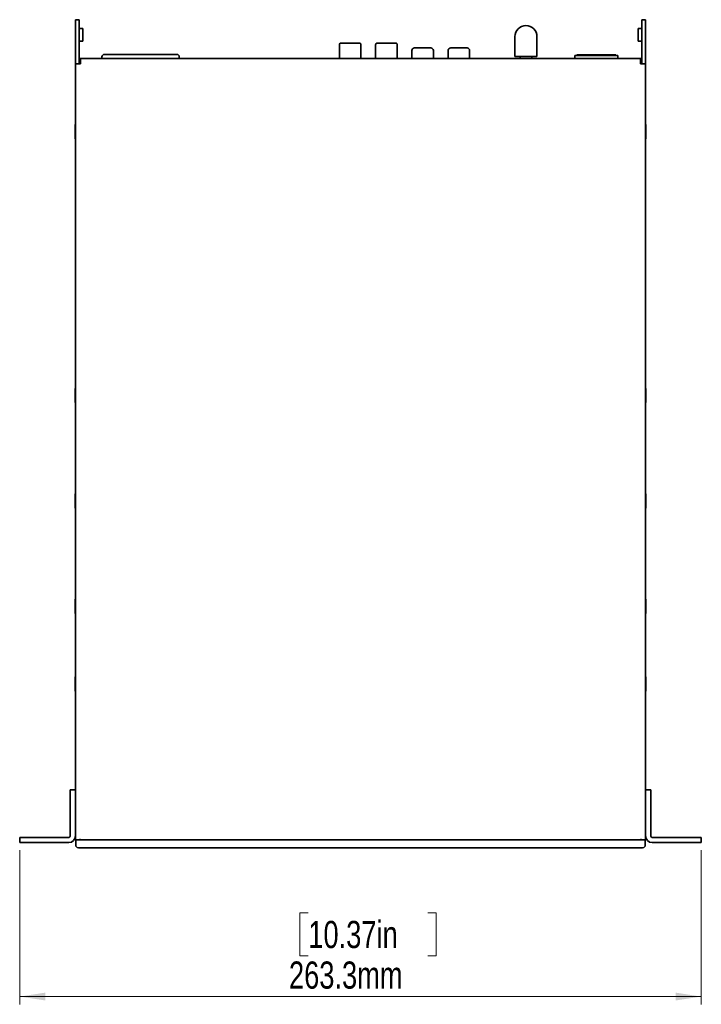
# Model space of a CAD drawing. Header units: millimetres. Extents: x 18 to 563, y 14 to 393.
# Tile 1 of 8: x 161 to 249, y 29 to 156. Entities that reach past the tile are written whole.
import ezdxf

# ---------------------------------------------------------------- set-up
doc = ezdxf.new("R2010")
doc.units = ezdxf.units.MM
doc.styles.add('SLDTEXTSTYLE0', font='TXT', dxfattribs={"width": 0.75})
doc.dimstyles.new('SLDDIMSTYLE0', dxfattribs={"dimtxt": 3.5, "dimasz": 3.302, "dimexe": 0, "dimexo": 0.0625, "dimgap": 0.875, "dimtad": 1, "dimlfac": 3, "dimrnd": 1e-09, "dimzin": 12, "dimdsep": 46, "dimtxsty": 'SLDTEXTSTYLE0', "dimsah": 1, "dimcen": 0.09, "dimadec": 0, "dimazin": 3, "dimtfac": 1, "dimtofl": 0, "dimtmove": 0, "dimatfit": 3, "dimfxl": 0, "dimfrac": 2, "dimtolj": 1, "dimtzin": 12, "dimarcsym": 0})

# ---------------------------------------------------------------- blocks, each defined once
blk = doc.blocks.new('_D_5')
at = {"color": 7, "linetype": 'Continuous', "lineweight": 0}
for p, q in [((161.39, 48.61), (161.39, 28.76)), ((249.15, 48.61), (249.15, 28.76)), ((198.55, 40.56), (197.48, 40.56)), ((197.48, 40.56), (197.48, 35)), ((213.96, 40.56), (215.03, 40.56)), ((215.03, 40.56), (215.03, 35)), ((197.48, 35), (198.55, 35)), ((215.03, 35), (213.96, 35)), ((161.39, 29.76), (249.15, 29.76))]:
    blk.add_line(p, q, dxfattribs=at)
at = {"color": 7, "linetype": 'Continuous', "lineweight": 18}
for points in [[(161.39, 29.76), (164.69, 29.26), (164.69, 30.27)], [(249.15, 29.76), (245.85, 30.27), (245.85, 29.26)]]:
    blk.add_solid(points, dxfattribs=at)
at = {"color": 7, "linetype": 'Continuous', "lineweight": 18, "char_height": 3.5, "attachment_point": 1, "style": 'SLDTEXTSTYLE0'}
for s, insert in [('10.37in', (198.55, 39.51)), ('263.3mm', (196.06, 34.28))]:
    blk.add_mtext(s, dxfattribs=dict(at, insert=insert))

msp = doc.modelspace()

# ---------------------------------------------------------------- linework, layer by layer
at = {"color": 7, "linetype": 'Continuous', "lineweight": 35}
for p, q in [((168.5546, 155.6077), (169.0546, 155.6077)), ((168.5546, 155.1077), (168.5546, 155.6077)), ((168.5546, 155.1077), (168.5546, 150.8397)), ((169.0546, 155.6077), (169.0546, 155.1077)), ((169.0546, 155.1077), (169.0546, 150.8397)), ((241.488, 155.6077), (241.988, 155.6077)), ((241.488, 155.1077), (241.488, 155.6077)), ((241.488, 150.8397), (241.488, 155.1077)), ((241.988, 155.6077), (241.988, 155.1077)), ((241.988, 155.1077), (241.988, 150.8397)), ((169.5046, 154.491), (169.1046, 154.491)), ((169.5046, 153.6743), (169.5046, 154.491)), ((169.5046, 152.8577), (169.5046, 153.6743)), ((241.438, 154.491), (241.038, 154.491)), ((241.038, 153.6743), (241.038, 154.491)), ((241.038, 152.8577), (241.038, 153.6743)), ((169.1046, 152.8577), (169.5046, 152.8577)), ((202.5544, 152.4087), (202.5544, 150.6077)), ((203.9387, 152.578), (202.7238, 152.578)), ((205.323, 150.6077), (205.323, 152.4087)), ((207.2196, 152.4087), (207.2196, 150.6077)), ((208.6039, 152.578), (207.3889, 152.578)), ((209.9882, 150.6077), (209.9882, 152.4087)), ((225.1513, 153.4282), (225.1513, 150.8449)), ((227.9846, 150.8449), (227.9846, 153.4282)), ((241.038, 152.8577), (241.438, 152.8577)), ((172.9926, 151.141), (174.2997, 151.141)), ((173.9746, 151.141), (179.9413, 151.141)), ((174.7484, 151.141), (179.1675, 151.141)), ((179.6162, 151.141), (180.9233, 151.141)), ((211.8879, 151.6327), (211.8879, 150.6077)), ((214.6546, 151.6327), (214.6546, 150.6077)), ((216.5546, 151.6326), (216.5546, 150.6077)), ((219.3213, 151.6326), (219.3213, 150.6077)), ((232.883, 151.011), (232.883, 150.6077)), ((238.3863, 151.011), (232.883, 151.011)), ((233.1347, 151.011), (233.1347, 151.0836)), ((233.1347, 151.0836), (234.468, 151.0836)), ((234.468, 151.0836), (234.468, 151.011)), ((236.8013, 151.0663), (234.468, 151.0663)), ((236.8013, 151.0836), (236.8013, 151.011)), ((238.1346, 151.0836), (236.8013, 151.0836)), ((238.1346, 151.011), (238.1346, 151.0836)), ((238.3863, 150.6077), (238.3863, 151.011)), ((168.5546, 150.3397), (168.5546, 150.8397)), ((168.5546, 149.941), (168.5546, 150.3397)), ((168.5546, 56.3047), (168.5546, 149.941)), ((169.2213, 149.941), (168.5546, 149.941)), ((169.0546, 150.8397), (169.0546, 150.3397)), ((169.0546, 149.941), (169.0546, 150.3397)), ((169.1213, 150.1077), (169.1213, 150.6077)), ((169.2213, 150.6077), (169.1213, 150.6077)), ((169.1213, 150.1077), (169.2213, 150.1077)), ((169.2213, 149.941), (169.2213, 150.6077)), ((169.2213, 150.6077), (241.3213, 150.6077)), ((171.9746, 150.6077), (171.9746, 150.8077)), ((181.9413, 150.8077), (181.9413, 150.6077)), ((227.9846, 150.8449), (225.1513, 150.8449)), ((225.818, 150.8449), (225.818, 150.6077)), ((227.318, 150.6077), (227.318, 150.8449)), ((241.3213, 150.6077), (241.3213, 149.941)), ((241.4213, 150.6077), (241.3213, 150.6077)), ((241.3213, 150.1077), (241.4213, 150.1077)), ((241.988, 149.941), (241.3213, 149.941)), ((241.4213, 150.1077), (241.4213, 150.6077)), ((241.488, 150.3397), (241.488, 150.8397)), ((241.488, 149.941), (241.488, 150.3397)), ((241.988, 150.8397), (241.988, 150.3397)), ((241.988, 149.941), (241.988, 150.3397)), ((241.988, 56.3047), (241.988, 149.941)), ((168.5546, 142.1077), (168.5213, 142.1077)), ((168.5213, 141.5216), (168.5213, 142.1077)), ((242.0213, 142.1077), (241.988, 142.1077)), ((242.0213, 142.1077), (242.0213, 140.2743)), ((168.5213, 140.2743), (168.5213, 141.5216)), ((168.5213, 140.2743), (168.5546, 140.2743)), ((241.988, 140.2743), (242.0213, 140.2743)), ((168.5546, 108.1077), (168.5213, 108.1077)), ((168.5213, 107.5216), (168.5213, 108.1077)), ((242.0213, 108.1077), (241.988, 108.1077)), ((242.0213, 108.1077), (242.0213, 106.2743)), ((168.5213, 106.2743), (168.5213, 107.5216)), ((168.5213, 106.2743), (168.5546, 106.2743)), ((241.988, 106.2743), (242.0213, 106.2743)), ((168.5546, 94.5243), (168.5213, 94.5243)), ((168.5213, 93.9383), (168.5213, 94.5243)), ((168.5213, 92.691), (168.5213, 93.9383)), ((242.0213, 94.5243), (241.988, 94.5243)), ((242.0213, 94.5243), (242.0213, 92.691)), ((168.5213, 92.691), (168.5546, 92.691)), ((241.988, 92.691), (242.0213, 92.691)), ((168.5546, 80.941), (168.5213, 80.941)), ((168.5213, 80.1336), (168.5213, 80.941)), ((168.5213, 79.1077), (168.5213, 80.1336)), ((242.0213, 80.941), (241.988, 80.941)), ((242.0213, 80.941), (242.0213, 79.1077)), ((168.5213, 79.1077), (168.5546, 79.1077)), ((241.988, 79.1077), (242.0213, 79.1077)), ((168.5546, 70.941), (168.5213, 70.941)), ((168.5213, 70.355), (168.5213, 70.941)), ((168.5213, 69.1077), (168.5213, 70.355)), ((242.0213, 70.941), (241.988, 70.941)), ((242.0213, 70.941), (242.0213, 69.1077)), ((168.5213, 69.1077), (168.5546, 69.1077)), ((241.988, 69.1077), (242.0213, 69.1077)), ((167.888, 55.3743), (167.888, 56.3743)), ((167.888, 56.3743), (168.5546, 56.3743)), ((168.5546, 56.3047), (168.5546, 55.3743)), ((241.988, 56.3743), (242.6546, 56.3743)), ((241.988, 55.3743), (241.988, 56.3047)), ((242.6546, 56.3743), (242.6546, 55.3743)), ((167.888, 50.441), (167.888, 55.3743)), ((168.5546, 50.441), (168.5546, 55.3743)), ((241.988, 50.441), (241.988, 55.3743)), ((242.6546, 50.441), (242.6546, 55.3743)), ((161.388, 49.6077), (161.388, 50.2743)), ((161.388, 50.2743), (162.388, 50.2743)), ((162.388, 49.6077), (161.388, 49.6077)), ((162.388, 50.2743), (167.7213, 50.2743)), ((162.388, 49.6077), (167.7213, 49.6077)), ((168.5546, 49.941), (168.5546, 50.441)), ((168.5546, 49.941), (169.0546, 49.941)), ((168.6046, 49.941), (168.6046, 49.2743)), ((169.0546, 49.941), (169.0582, 49.941)), ((169.0546, 49.941), (169.2713, 49.941)), ((169.2713, 49.941), (241.2713, 49.941)), ((169.3649, 49.941), (241.1777, 49.941)), ((241.2713, 49.941), (241.488, 49.941)), ((241.488, 49.941), (241.4844, 49.941)), ((241.488, 49.941), (241.988, 49.941)), ((241.938, 49.941), (241.938, 49.2743)), ((241.988, 49.941), (241.988, 50.441)), ((248.1546, 50.2743), (242.8213, 50.2743)), ((248.1546, 49.6077), (242.8213, 49.6077)), ((248.1546, 50.2743), (249.1546, 50.2743)), ((249.1546, 49.6077), (248.1546, 49.6077)), ((249.1546, 50.2743), (249.1546, 49.6077)), ((169.2713, 48.941), (168.938, 48.941)), ((241.2713, 48.941), (169.2713, 48.941)), ((241.6046, 48.941), (241.2713, 48.941))]:
    msp.add_line(p, q, dxfattribs=at)
at = {"color": 7, "linetype": 'Continuous', "lineweight": 35, "flags": 128}
for points in [[(212.2213, 151.966), (212.2846, 151.966), (212.4669, 151.966), (212.7463, 151.966), (213.0889, 151.966), (213.4536, 151.966), (213.7963, 151.966), (214.0756, 151.966), (214.2579, 151.966), (214.3213, 151.966)], [(214.2713, 151.966), (214.211, 151.966), (214.0373, 151.966), (213.7713, 151.966), (213.4449, 151.966), (213.0976, 151.966), (212.7713, 151.966), (212.5052, 151.966), (212.3316, 151.966), (212.2713, 151.966)], [(216.8879, 151.966), (216.9512, 151.966), (217.1336, 151.966), (217.4129, 151.966), (217.7556, 151.966), (218.1203, 151.966), (218.4629, 151.966), (218.7423, 151.966), (218.9246, 151.966), (218.9879, 151.966)], [(218.9379, 151.966), (218.8776, 151.966), (218.704, 151.966), (218.4379, 151.966), (218.1116, 151.966), (217.7643, 151.966), (217.4379, 151.966), (217.1719, 151.966), (216.9982, 151.966), (216.9379, 151.966)], [(169.1425, 150.1077), (169.1341, 150.0711), (169.1213, 149.941)], [(241.4213, 149.941), (241.4085, 150.0711), (241.4001, 150.1077)]]:
    msp.add_lwpolyline(points, dxfattribs=at)
at = {"color": 7, "linetype": 'Continuous', "lineweight": 35}
for centre, radius, start, end in [((226.568, 153.4282), 1.4167, 0, 180), ((169.1046, 154.541), 0.05, 180, 270), ((241.438, 154.541), 0.05, 270, 0), ((169.1046, 152.8077), 0.05, 90, 180), ((202.7238, 152.4087), 0.1693, 89.99999, 179.99999), ((207.3889, 152.4087), 0.1693, 89.99999, 179.99999), ((241.438, 152.8077), 0.05, 0, 90), ((172.308, 150.8077), 0.3333, 89.99999, 179.99999), ((181.608, 150.8077), 0.3333, 359.99999, 89.99999), ((212.2213, 151.6327), 0.3333, 89.999999, 179.999999), ((214.3213, 151.6327), 0.3333, 359.999999, 89.999999), ((216.8879, 151.6326), 0.3333, 89.999999, 179.999999), ((218.9879, 151.6326), 0.3333, 359.999999, 89.999999), ((167.7213, 50.441), 0.1667, 270, 0), ((167.7213, 50.441), 0.8333, 270, 0), ((242.8213, 50.441), 0.8333, 180, 270), ((242.8213, 50.441), 0.1667, 180, 270), ((168.938, 49.2743), 0.3333, 180, 270), ((241.6046, 49.2743), 0.3333, 270, 0)]:
    msp.add_arc(centre, radius, start, end, dxfattribs=at)
for points, knots in [([(205.0884, 152.578), (205.0832, 152.578), (205.0522, 152.578), (204.8164, 152.578), (204.4151, 152.578), (204.0936, 152.578), (203.9387, 152.578)], [0, 0, 0, 0, 0.06378903, 0.38178541, 0.70211481, 1, 1, 1, 1]), ([(205.323, 152.4087), (205.3221, 152.4216), (205.3202, 152.447), (205.3048, 152.4849), (205.2841, 152.5145), (205.2641, 152.5344), (205.2489, 152.5467), (205.2335, 152.5567), (205.2125, 152.5676), (205.1741, 152.5795), (205.1547, 152.5773), (205.1111, 152.5777), (205.0884, 152.5779)], [0, 0, 0, 0, 0.08211113, 0.16071103, 0.22937991, 0.25935295, 0.28713112, 0.31455296, 0.34429969, 0.42093303, 0.69799433, 1, 1, 1, 1]), ([(209.7535, 152.578), (209.7483, 152.578), (209.7173, 152.578), (209.4815, 152.578), (209.0803, 152.578), (208.7588, 152.578), (208.6039, 152.578)], [0, 0, 0, 0, 0.06378903, 0.38178541, 0.70211481, 1, 1, 1, 1]), ([(209.9882, 152.4087), (209.9872, 152.4216), (209.9854, 152.447), (209.97, 152.4849), (209.9493, 152.5145), (209.9292, 152.5344), (209.914, 152.5467), (209.8987, 152.5567), (209.8777, 152.5676), (209.8392, 152.5795), (209.8198, 152.5773), (209.7762, 152.5777), (209.7535, 152.5779)], [0, 0, 0, 0, 0.08211113, 0.16071103, 0.22937991, 0.25935295, 0.28713112, 0.31455296, 0.34429969, 0.42093303, 0.69799433, 1, 1, 1, 1]), ([(172.308, 151.141), (172.308, 151.141), (172.3226, 151.141), (172.3652, 151.141), (172.393, 151.141), (172.4084, 151.141), (172.4154, 151.141), (172.4201, 151.141), (172.4224, 151.141), (172.4457, 151.141), (172.4805, 151.141), (172.5211, 151.141), (172.5494, 151.141), (172.5639, 151.141), (172.6425, 151.141), (172.7148, 151.141), (172.8367, 151.141), (172.9005, 151.141), (172.9686, 151.141), (173.0149, 151.141), (173.0391, 151.141), (173.1097, 151.141), (173.1823, 151.141), (173.2706, 151.141), (173.3091, 151.141), (173.335, 151.141), (173.3486, 151.141), (173.4113, 151.141), (173.4878, 151.141), (173.5789, 151.141), (173.625, 151.141), (173.6448, 151.141), (173.6581, 151.141), (173.6651, 151.141), (173.7715, 151.141), (173.8726, 151.141), (173.9746, 151.141)], [0, 0, 0, 0, 0.125, 0.1875, 0.21875, 0.234375, 0.2421875, 0.2421875, 0.25, 0.25, 0.3125, 0.34375, 0.34375, 0.375, 0.375, 0.5, 0.5, 0.5625, 0.59375, 0.59375, 0.625, 0.625, 0.6875, 0.71875, 0.734375, 0.734375, 0.75, 0.75, 0.8125, 0.84375, 0.859375, 0.8671875, 0.8671875, 0.875, 0.875, 1, 1, 1, 1]), ([(174.2997, 151.141), (174.3592, 151.141), (174.4279, 151.141), (174.5833, 151.141), (174.6642, 151.141), (174.7484, 151.141)], [0, 0, 0, 0, 0.5, 0.5, 1, 1, 1, 1]), ([(179.1675, 151.141), (179.2516, 151.141), (179.3326, 151.141), (179.488, 151.141), (179.5566, 151.141), (179.6162, 151.141)], [0, 0, 0, 0, 0.5, 0.5, 1, 1, 1, 1]), ([(179.9413, 151.141), (180.0472, 151.141), (180.2034, 151.141), (180.3807, 151.141), (180.4681, 151.141), (180.5116, 151.141), (180.5301, 151.141), (180.5425, 151.141), (180.5482, 151.141), (180.6071, 151.141), (180.6836, 151.141), (180.7573, 151.141), (180.8058, 151.141), (180.8292, 151.141), (180.9495, 151.141), (181.0385, 151.141), (181.1604, 151.141), (181.218, 151.141), (181.2704, 151.141), (181.3042, 151.141), (181.3209, 151.141), (181.3671, 151.141), (181.4095, 151.141), (181.4524, 151.141), (181.4694, 151.141), (181.4804, 151.141), (181.486, 151.141), (181.5108, 151.141), (181.5369, 151.141), (181.5607, 151.141), (181.571, 151.141), (181.575, 151.141), (181.5776, 151.141), (181.579, 151.141), (181.5987, 151.141), (181.608, 151.141), (181.608, 151.141)], [0, 0, 0, 0, 0.125, 0.1875, 0.21875, 0.234375, 0.2421875, 0.2421875, 0.25, 0.25, 0.3125, 0.34375, 0.34375, 0.375, 0.375, 0.5, 0.5, 0.5625, 0.59375, 0.59375, 0.625, 0.625, 0.6875, 0.71875, 0.734375, 0.734375, 0.75, 0.75, 0.8125, 0.84375, 0.859375, 0.8671875, 0.8671875, 0.875, 0.875, 1, 1, 1, 1]), ([(169.1843, 49.994), (169.1612, 50.0089), (169.1307, 50.0116), (169.0803, 49.9909), (169.0607, 49.9681), (169.0546, 49.941)], [0, 0, 0, 0, 0.5, 0.5, 1, 1, 1, 1]), ([(169.1883, 49.9918), (169.185, 49.9785), (169.1809, 49.9618), (169.1799, 49.9446), (169.1796, 49.941)], [0, 0, 0, 0, 0.79208785, 1, 1, 1, 1]), ([(241.363, 49.941), (241.3626, 49.946), (241.3614, 49.961), (241.3593, 49.9788), (241.3547, 49.9904), (241.3538, 49.9928)], [0, 0, 0, 0, 0.28519009, 0.85683848, 1, 1, 1, 1]), ([(241.488, 49.941), (241.4819, 49.9681), (241.4624, 49.9909), (241.4118, 50.0117), (241.3815, 50.0089), (241.3583, 49.994)], [0, 0, 0, 0, 0.5, 0.5, 1, 1, 1, 1])]:
    msp.add_open_spline(points, degree=3, knots=knots, dxfattribs=at)
for points in [[(172.8243, 151.141), (172.8516, 151.141), (172.9098, 151.141), (172.9926, 151.141)], [(180.9233, 151.141), (181.0059, 151.141), (181.0642, 151.141), (181.0916, 151.141)], [(169.1843, 49.994), (169.1961, 49.9864), (169.2085, 49.9795), (169.2213, 49.9734)], [(169.2213, 49.9734), (169.2662, 49.952), (169.3152, 49.941), (169.3649, 49.941)], [(241.1777, 49.941), (241.2274, 49.941), (241.2764, 49.952), (241.3213, 49.9734)], [(241.3213, 49.9734), (241.3341, 49.9795), (241.3465, 49.9864), (241.3583, 49.994)]]:
    msp.add_open_spline(points, degree=3, dxfattribs=at)

# ---------------------------------------------------------------- dimensions: what is measured, and where the dimension line sits
at = {"color": 7, "linetype": 'Continuous', "lineweight": 18}
dim = msp.add_linear_dim(base=(249.1546, 29.7647), p1=(161.388, 49.6077), p2=(249.1546, 49.6077), angle=0, dimstyle='SLDDIMSTYLE0', dxfattribs=at)
dim.commit()
dim.dimension.update_dxf_attribs({"geometry": '_D_5', "text_midpoint": (206.2532, 29.7647), "dimtype": 160})

doc.saveas('drawing.dxf')
